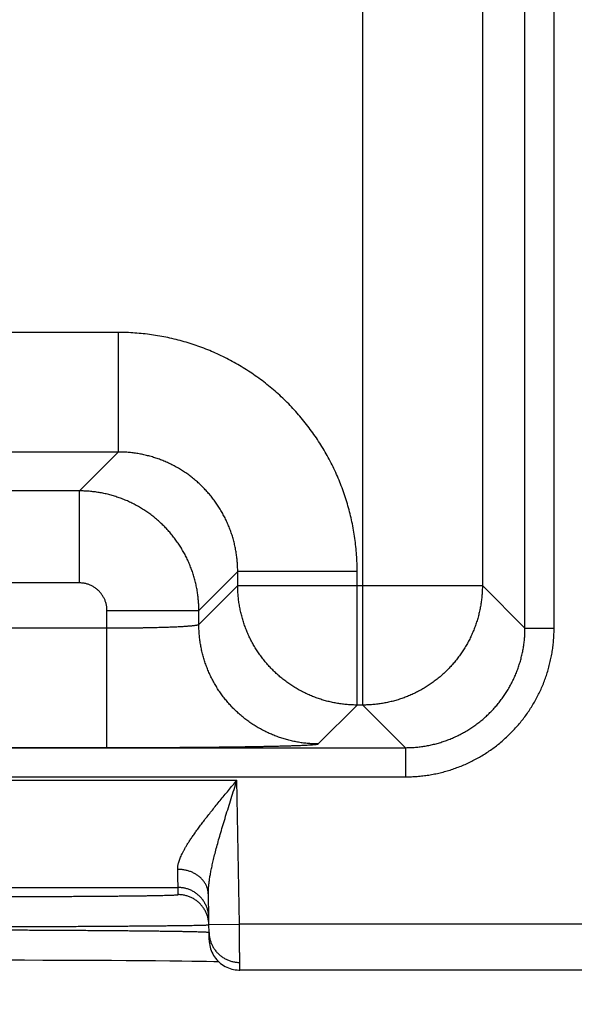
# Model space of a CAD drawing. Header units: inches. Extents: x 0 to 34, y 0 to 22.
# Tile 94 of 112: x 25.557 to 25.919, y 13.934 to 14.576. Entities that reach past the tile are written whole.
import ezdxf

# ---------------------------------------------------------------- set-up
doc = ezdxf.new("R2010")
doc.units = ezdxf.units.IN
doc.header["$LTSCALE"] = 1.87
doc.header["$MEASUREMENT"] = 0
doc.layers.get('0').update_dxf_attribs({"linetype": 'CONTINUOUS'})
doc.layers.add('DIMENSIONS', color=7, linetype='CONTINUOUS')
doc.styles.get("Standard").update_dxf_attribs({"font": 'txt', "width": 0.8})
doc.dimstyles.new('DIMSTYLE_1', dxfattribs={"dimtxt": 0.125, "dimasz": 0.18, "dimexe": 0.18, "dimexo": 0.0625, "dimgap": 0.09, "dimtad": 0, "dimtih": 1, "dimtoh": 1, "dimdec": 3, "dimzin": 4, "dimdsep": 46, "dimtxsty": 'STANDARD', "dimblk": '_FILLED', "dimblk1": '_FILLED', "dimblk2": '_FILLED', "dimcen": 0.09, "dimadec": 0, "dimazin": 0, "dimtp": 0.01, "dimtm": 0.01, "dimtfac": 1, "dimtdec": 3, "dimtofl": 0, "dimtmove": 0, "dimatfit": 3, "dimldrblk": '_FILLED', "dimfxl": 1, "dimtolj": 1, "dimtzin": 4, "dimarcsym": 0})

# ---------------------------------------------------------------- blocks, each defined once
blk = doc.blocks.new('_FILLED')
at = {"color": 0, "linetype": 'BYBLOCK'}
blk.add_solid([(0, 0), (-1, 0.1736), (-1, -0.1736)], dxfattribs=at)
blk = doc.blocks.new('*D9')
at = {"layer": 'DIMENSIONS', "color": 2, "linetype": 'CONTINUOUS'}
for p, q in [((26.97915, 14.83665), (26.97915, 15.19665)), ((25.41162, 14.83665), (27.10415, 14.83665)), ((26.18678, 13.95641), (27.10415, 13.95641)), ((26.97915, 13.95641), (26.97915, 13.59641))]:
    blk.add_line(p, q, dxfattribs=at)
at = {"layer": 'DIMENSIONS', "color": 2, "linetype": 'CONTINUOUS', "xscale": 0.18, "yscale": 0.18, "zscale": 0.18}
for p, rotation in [((26.97915, 14.83665), 270), ((26.97915, 13.95641), 90)]:
    blk.add_blockref('_FILLED', p, dxfattribs=dict(at, rotation=rotation))
at = {"layer": 'DIMENSIONS', "color": 2, "linetype": 'CONTINUOUS', "width": 0.8}
for s, p in [('[', (26.89165, 14.33921)), (']', (27.49165, 14.33921)), ('.880', (26.36665, 14.33921)), ('22.36', (26.99165, 14.33921))]:
    blk.add_text(s, height=0.125, dxfattribs=at).set_placement(p)
blk = doc.blocks.new('*D10')
at = {"layer": 'DIMENSIONS', "color": 2, "linetype": 'CONTINUOUS'}
for p, q in [((25.29644, 15.99165), (27.85415, 15.99165)), ((27.72915, 15.99165), (27.72915, 15.42926)), ((27.72915, 13.95641), (27.72915, 15.17926)), ((26.15003, 13.95641), (27.85415, 13.95641))]:
    blk.add_line(p, q, dxfattribs=at)
at = {"layer": 'DIMENSIONS', "color": 2, "linetype": 'CONTINUOUS', "xscale": 0.18, "yscale": 0.18, "zscale": 0.18}
for p, rotation in [((27.72915, 15.99165), 90), ((27.72915, 13.95641), 270)]:
    blk.add_blockref('_FILLED', p, dxfattribs=dict(at, rotation=rotation))
at = {"layer": 'DIMENSIONS', "color": 2, "linetype": 'CONTINUOUS', "width": 0.8}
for s, p in [('[', (27.74165, 15.24176)), (']', (28.24165, 15.24176)), ('2.035', (27.11665, 15.24176)), ('51.7', (27.84165, 15.24176))]:
    blk.add_text(s, height=0.125, dxfattribs=at).set_placement(p)

msp = doc.modelspace()

# ---------------------------------------------------------------- linework, layer by layer
at = {"color": 7, "linetype": 'CONTINUOUS'}
for p, q in [((25.78131, 14.12929), (25.78131, 17.25201)), ((25.88712, 14.17946), (25.88712, 17.20184)), ((25.90613, 14.17946), (25.90613, 17.20184)), ((25.8593, 17.17403), (25.8593, 14.20727)), ((25.6216, 14.37228), (25.47129, 14.37228)), ((25.6216, 14.37228), (25.6216, 14.29429)), ((25.6216, 14.29429), (25.47129, 14.29429)), ((25.6216, 14.29429), (25.59623, 14.26892)), ((25.59623, 14.26892), (25.49666, 14.26892)), ((25.59623, 14.20893), (25.59623, 14.26892)), ((25.69959, 14.21631), (25.67422, 14.19094)), ((25.77758, 14.21631), (25.69959, 14.21631)), ((25.69959, 14.20728), (25.69959, 14.21631)), ((25.77758, 14.12929), (25.77758, 14.21631)), ((25.59623, 14.20893), (25.49666, 14.20893)), ((25.67422, 14.18191), (25.69959, 14.20728)), ((25.69959, 14.20728), (25.8593, 14.20728)), ((25.8593, 14.20727), (25.88712, 14.17946)), ((25.61423, 14.19094), (25.67422, 14.19094)), ((25.61423, 14.10156), (25.61423, 14.19094)), ((25.67422, 14.18191), (25.67422, 14.19094)), ((25.47866, 14.17955), (25.61423, 14.17955)), ((25.88712, 14.17946), (25.90613, 14.17946)), ((25.75221, 14.10392), (25.77758, 14.12929)), ((25.78132, 14.12929), (25.77758, 14.12929)), ((25.78132, 14.12929), (25.80914, 14.10148)), ((18.41877, 14.10148), (25.80914, 14.10148)), ((25.47866, 14.10156), (25.61423, 14.10156)), ((25.80914, 14.10148), (25.80914, 14.08246)), ((18.41877, 14.08246), (25.80914, 14.08246)), ((25.02177, 14.0803), (25.69912, 14.0803)), ((25.70076, 13.98641), (25.69912, 14.0803)), ((25.06021, 14.01031), (25.66068, 14.01031)), ((25.66077, 14.00563), (25.66068, 14.01031)), ((25.68094, 13.97606), (25.68042, 14.00582)), ((25.68076, 13.98606), (25.70076, 13.98641)), ((25.98446, 13.98641), (25.70076, 13.98641)), ((25.54813, 13.96306), (25.56037, 13.96303)), ((25.56037, 13.96303), (25.5724, 13.963)), ((25.5724, 13.963), (25.58416, 13.96296)), ((25.58416, 13.96296), (25.59559, 13.96292)), ((25.59559, 13.96292), (25.60666, 13.96287)), ((25.60666, 13.96287), (25.61727, 13.96281)), ((25.61727, 13.96281), (25.62681, 13.96275)), ((25.62681, 13.96275), (25.63515, 13.96269)), ((25.63515, 13.96269), (25.64593, 13.9626)), ((25.64593, 13.9626), (25.65521, 13.96251)), ((25.65521, 13.96251), (25.66307, 13.96242)), ((25.66307, 13.96242), (25.66954, 13.96234)), ((25.66954, 13.96234), (25.6748, 13.96227)), ((25.6748, 13.96227), (25.67918, 13.9622)), ((25.67918, 13.9622), (25.68399, 13.96211)), ((25.68399, 13.96211), (25.68703, 13.96205)), ((25.98446, 13.95641), (25.70093, 13.95641))]:
    msp.add_line(p, q, dxfattribs=at)
msp.add_lwpolyline([(25.68094, 13.97606), (25.68099, 13.97489), (25.68111, 13.97373), (25.68131, 13.97257), (25.68156, 13.97143), (25.68189, 13.97031), (25.68228, 13.9692), (25.68273, 13.96812), (25.68325, 13.96707), (25.68383, 13.96605), (25.68446, 13.96507), (25.68515, 13.96412), (25.6859, 13.96322), (25.6867, 13.96236), (25.68755, 13.96155), (25.68844, 13.9608), (25.68937, 13.96009), (25.69035, 13.95944), (25.69136, 13.95885), (25.6924, 13.95832), (25.69348, 13.95785), (25.69458, 13.95745), (25.6957, 13.95711), (25.69684, 13.95684), (25.69799, 13.95663), (25.69915, 13.95649), (25.70032, 13.95642), (25.70093, 13.95641)], dxfattribs=at)
for points, knots in [([(25.77758, 14.21631), (25.77758, 14.21812), (25.77751, 14.22174), (25.77723, 14.22717), (25.77676, 14.23259), (25.7761, 14.238), (25.77524, 14.24338), (25.77421, 14.24872), (25.77298, 14.25403), (25.77157, 14.25929), (25.76998, 14.2645), (25.76821, 14.26965), (25.76626, 14.27474), (25.76413, 14.27975), (25.76183, 14.28469), (25.75936, 14.28954), (25.75672, 14.2943), (25.75391, 14.29897), (25.75095, 14.30354), (25.74782, 14.308), (25.74454, 14.31235), (25.74112, 14.31658), (25.73754, 14.32069), (25.73383, 14.32468), (25.72998, 14.32853), (25.726, 14.33224), (25.72189, 14.33582), (25.71765, 14.33924), (25.7133, 14.34252), (25.70884, 14.34565), (25.70427, 14.34861), (25.69961, 14.35142), (25.69484, 14.35406), (25.68999, 14.35653), (25.68505, 14.35883), (25.68004, 14.36096), (25.67495, 14.36291), (25.6698, 14.36468), (25.66459, 14.36627), (25.65933, 14.36768), (25.65402, 14.36891), (25.64868, 14.36995), (25.6433, 14.3708), (25.63789, 14.37146), (25.63247, 14.37193), (25.62704, 14.37222), (25.62341, 14.37228), (25.6216, 14.37228)], [0, 0, 0, 0, 0.022161, 0.044356, 0.066574, 0.088801, 0.111028, 0.133246, 0.155464, 0.177691, 0.199926, 0.222163, 0.244394, 0.266622, 0.288847, 0.311071, 0.333295, 0.35552, 0.377746, 0.399972, 0.422198, 0.444423, 0.466649, 0.488874, 0.511099, 0.533323, 0.555548, 0.577774, 0.6, 0.622226, 0.644452, 0.666678, 0.688903, 0.711128, 0.733352, 0.755576, 0.777805, 0.800041, 0.822277, 0.844507, 0.866729, 0.888953, 0.911185, 0.933417, 0.955638, 0.977836, 1, 1, 1, 1]), ([(25.69959, 14.21631), (25.69959, 14.21738), (25.69955, 14.21953), (25.69935, 14.22275), (25.69902, 14.22596), (25.69855, 14.22915), (25.69796, 14.23232), (25.69723, 14.23546), (25.69638, 14.23857), (25.69539, 14.24164), (25.69428, 14.24467), (25.69305, 14.24765), (25.69169, 14.25058), (25.69022, 14.25344), (25.68863, 14.25625), (25.68692, 14.25898), (25.6851, 14.26164), (25.68318, 14.26423), (25.68114, 14.26673), (25.67901, 14.26915), (25.67678, 14.27147), (25.67445, 14.27371), (25.67204, 14.27584), (25.66954, 14.27787), (25.66695, 14.2798), (25.66429, 14.28162), (25.66155, 14.28332), (25.65875, 14.28492), (25.65588, 14.28639), (25.65296, 14.28775), (25.64998, 14.28898), (25.64695, 14.29009), (25.64388, 14.29108), (25.64077, 14.29193), (25.63762, 14.29266), (25.63445, 14.29325), (25.63126, 14.29372), (25.62805, 14.29405), (25.62483, 14.29425), (25.62268, 14.29429), (25.6216, 14.29429)], [0, 0, 0, 0, 0.026326, 0.05265, 0.078971, 0.105291, 0.131612, 0.157932, 0.18425, 0.210565, 0.236878, 0.263188, 0.289496, 0.315803, 0.34211, 0.368417, 0.394724, 0.421029, 0.447334, 0.473639, 0.499944, 0.526249, 0.552554, 0.578861, 0.605169, 0.631478, 0.657787, 0.684098, 0.71041, 0.736723, 0.763038, 0.789358, 0.815684, 0.842013, 0.868345, 0.894675, 0.921003, 0.947332, 0.973663, 1, 1, 1, 1]), ([(25.67422, 14.19094), (25.67422, 14.19201), (25.67418, 14.19416), (25.67397, 14.19738), (25.67364, 14.20059), (25.67318, 14.20378), (25.67258, 14.20695), (25.67185, 14.21009), (25.67099, 14.2132), (25.67001, 14.21627), (25.6689, 14.2193), (25.66766, 14.22228), (25.6663, 14.22521), (25.66483, 14.22807), (25.66324, 14.23087), (25.66153, 14.23361), (25.65971, 14.23627), (25.65779, 14.23885), (25.65575, 14.24135), (25.65362, 14.24377), (25.65139, 14.24609), (25.64906, 14.24832), (25.64665, 14.25046), (25.64414, 14.25249), (25.64156, 14.25442), (25.6389, 14.25624), (25.63616, 14.25795), (25.63335, 14.25954), (25.63049, 14.26102), (25.62756, 14.26237), (25.62458, 14.26361), (25.62155, 14.26472), (25.61848, 14.2657), (25.61537, 14.26656), (25.61223, 14.26728), (25.60906, 14.26788), (25.60587, 14.26835), (25.60267, 14.26868), (25.59945, 14.26888), (25.59731, 14.26892), (25.59623, 14.26892)], [0, 0, 0, 0, 0.02633, 0.052658, 0.078985, 0.10531, 0.131635, 0.157961, 0.184286, 0.210609, 0.236933, 0.26326, 0.289587, 0.315904, 0.342203, 0.368494, 0.394785, 0.42108, 0.447383, 0.473692, 0.500001, 0.526307, 0.552615, 0.578933, 0.605258, 0.631584, 0.657907, 0.684231, 0.710561, 0.736892, 0.763218, 0.789538, 0.815859, 0.842182, 0.868502, 0.894809, 0.921107, 0.947401, 0.973698, 1, 1, 1, 1]), ([(25.61423, 14.19094), (25.61423, 14.19128), (25.61421, 14.19197), (25.61412, 14.19301), (25.61397, 14.19404), (25.61376, 14.19507), (25.61349, 14.19608), (25.61316, 14.19708), (25.61277, 14.19806), (25.61233, 14.19901), (25.61183, 14.19993), (25.61128, 14.20082), (25.61068, 14.20168), (25.61003, 14.20251), (25.60933, 14.20329), (25.60859, 14.20403), (25.60781, 14.20473), (25.60698, 14.20538), (25.60613, 14.20598), (25.60523, 14.20653), (25.60431, 14.20703), (25.60336, 14.20747), (25.60238, 14.20786), (25.60138, 14.20819), (25.60037, 14.20846), (25.59934, 14.20867), (25.59831, 14.20882), (25.59727, 14.20891), (25.59658, 14.20893), (25.59623, 14.20893)], [0, 0, 0, 0, 0.036617, 0.073427, 0.110383, 0.147443, 0.184567, 0.221713, 0.258844, 0.295937, 0.333007, 0.370073, 0.407151, 0.444244, 0.481347, 0.518455, 0.555564, 0.592666, 0.629753, 0.666826, 0.703904, 0.741008, 0.778157, 0.815328, 0.852478, 0.889563, 0.92654, 0.963368, 1, 1, 1, 1]), ([(25.77758, 14.12929), (25.7765, 14.12929), (25.77435, 14.12934), (25.77114, 14.12954), (25.76793, 14.12987), (25.76474, 14.13034), (25.76157, 14.13094), (25.75843, 14.13166), (25.75532, 14.13252), (25.75225, 14.1335), (25.74922, 14.13461), (25.74625, 14.13585), (25.74332, 14.13721), (25.74045, 14.13868), (25.73765, 14.14028), (25.73492, 14.14198), (25.73225, 14.1438), (25.72967, 14.14573), (25.72717, 14.14776), (25.72475, 14.1499), (25.72242, 14.15213), (25.72019, 14.15446), (25.71806, 14.15687), (25.71602, 14.15938), (25.7141, 14.16196), (25.71228, 14.16462), (25.71057, 14.16736), (25.70898, 14.17016), (25.7075, 14.17303), (25.70614, 14.17595), (25.70491, 14.17893), (25.7038, 14.18196), (25.70282, 14.18503), (25.70196, 14.18814), (25.70123, 14.19128), (25.70063, 14.19445), (25.70017, 14.19764), (25.69984, 14.20084), (25.69964, 14.20406), (25.69959, 14.20621), (25.69959, 14.20728)], [0, 0, 0, 0, 0.026315, 0.05263, 0.078945, 0.105261, 0.131577, 0.157893, 0.184209, 0.210526, 0.236843, 0.263161, 0.289478, 0.315796, 0.342114, 0.368432, 0.39475, 0.421068, 0.447387, 0.473705, 0.500023, 0.526342, 0.55266, 0.578978, 0.605297, 0.631615, 0.657932, 0.68425, 0.710567, 0.736885, 0.763203, 0.789519, 0.815835, 0.842151, 0.868467, 0.894785, 0.921098, 0.947404, 0.973703, 1, 1, 1, 1]), ([(25.8593, 14.20727), (25.8593, 14.2062), (25.85926, 14.20405), (25.85906, 14.20084), (25.85872, 14.19763), (25.85826, 14.19444), (25.85766, 14.19128), (25.85693, 14.18813), (25.85608, 14.18503), (25.85509, 14.18196), (25.85398, 14.17893), (25.85275, 14.17595), (25.85139, 14.17302), (25.84992, 14.17016), (25.84832, 14.16735), (25.84662, 14.16462), (25.8448, 14.16196), (25.84287, 14.15937), (25.84084, 14.15687), (25.8387, 14.15445), (25.83647, 14.15212), (25.83414, 14.14989), (25.83172, 14.14776), (25.82922, 14.14573), (25.82664, 14.1438), (25.82397, 14.14198), (25.82124, 14.14027), (25.81844, 14.13868), (25.81557, 14.1372), (25.81264, 14.13585), (25.80966, 14.13461), (25.80664, 14.1335), (25.80357, 14.13252), (25.80046, 14.13166), (25.79732, 14.13093), (25.79415, 14.13034), (25.79096, 14.12987), (25.78775, 14.12954), (25.78454, 14.12934), (25.78239, 14.12929), (25.78132, 14.12929)], [0, 0, 0, 0, 0.026269, 0.052576, 0.078888, 0.105203, 0.131521, 0.15784, 0.18416, 0.21048, 0.236801, 0.263121, 0.289442, 0.315763, 0.342084, 0.368405, 0.394727, 0.421048, 0.44737, 0.473692, 0.500013, 0.526335, 0.552657, 0.578978, 0.6053, 0.631621, 0.657943, 0.684264, 0.710584, 0.736906, 0.763226, 0.789546, 0.815866, 0.842185, 0.868507, 0.894829, 0.921146, 0.947452, 0.973746, 1, 1, 1, 1]), ([(25.61423, 14.17955), (25.61512, 14.17955), (25.61689, 14.17955), (25.61954, 14.17955), (25.62219, 14.17957), (25.62481, 14.17958), (25.62742, 14.1796), (25.63, 14.17963), (25.63255, 14.17966), (25.63507, 14.17969), (25.63754, 14.17973), (25.63997, 14.17978), (25.64234, 14.17983), (25.64466, 14.17988), (25.64693, 14.17993), (25.64912, 14.17999), (25.65125, 14.18006), (25.65331, 14.18013), (25.65529, 14.1802), (25.65719, 14.18027), (25.659, 14.18035), (25.66073, 14.18043), (25.66236, 14.18051), (25.6639, 14.1806), (25.66534, 14.18069), (25.66668, 14.18078), (25.66792, 14.18088), (25.66905, 14.18097), (25.67008, 14.18107), (25.67099, 14.18117), (25.67179, 14.18127), (25.67248, 14.18137), (25.67306, 14.18148), (25.67351, 14.18158), (25.67386, 14.18168), (25.67409, 14.18178), (25.6742, 14.18187), (25.67422, 14.18191)], [0, 0, 0, 0, 0.044232, 0.088379, 0.132351, 0.176063, 0.219431, 0.262369, 0.304793, 0.34662, 0.387767, 0.428152, 0.467698, 0.506326, 0.543961, 0.580529, 0.615958, 0.650179, 0.683124, 0.714728, 0.744929, 0.77367, 0.800892, 0.826542, 0.850571, 0.872933, 0.893583, 0.912482, 0.929595, 0.94489, 0.958341, 0.969924, 0.979626, 0.987442, 0.993383, 0.997502, 1, 1, 1, 1]), ([(25.75221, 14.10392), (25.75113, 14.10392), (25.74899, 14.10397), (25.74577, 14.10417), (25.74256, 14.1045), (25.73937, 14.10497), (25.7362, 14.10557), (25.73306, 14.10629), (25.72995, 14.10715), (25.72688, 14.10813), (25.72386, 14.10925), (25.72088, 14.11048), (25.71795, 14.11184), (25.71509, 14.11331), (25.71228, 14.11491), (25.70955, 14.11661), (25.70689, 14.11843), (25.7043, 14.12036), (25.7018, 14.12239), (25.69938, 14.12453), (25.69706, 14.12676), (25.69482, 14.12909), (25.69269, 14.1315), (25.69066, 14.13401), (25.68873, 14.13659), (25.68691, 14.13925), (25.6852, 14.14199), (25.68361, 14.14479), (25.68213, 14.14766), (25.68078, 14.15058), (25.67954, 14.15356), (25.67843, 14.15659), (25.67745, 14.15966), (25.67659, 14.16277), (25.67586, 14.16591), (25.67527, 14.16907), (25.6748, 14.17226), (25.67447, 14.17547), (25.67427, 14.17869), (25.67422, 14.18084), (25.67422, 14.18191)], [0, 0, 0, 0, 0.026313, 0.052627, 0.078941, 0.105256, 0.131571, 0.157886, 0.184201, 0.210517, 0.236833, 0.263149, 0.289465, 0.315782, 0.342098, 0.368415, 0.394732, 0.421049, 0.447367, 0.473684, 0.500001, 0.526318, 0.552636, 0.578953, 0.60527, 0.631587, 0.657904, 0.68422, 0.710537, 0.736853, 0.763169, 0.789485, 0.8158, 0.842115, 0.86843, 0.894745, 0.921059, 0.947373, 0.973687, 1, 1, 1, 1]), ([(25.80914, 14.10148), (25.81021, 14.10148), (25.81236, 14.10152), (25.81558, 14.10172), (25.81879, 14.10205), (25.82198, 14.10252), (25.82515, 14.10311), (25.82829, 14.10384), (25.8314, 14.1047), (25.83447, 14.10568), (25.8375, 14.10679), (25.84048, 14.10802), (25.84341, 14.10938), (25.84627, 14.11086), (25.84908, 14.11245), (25.85181, 14.11416), (25.85447, 14.11597), (25.85706, 14.1179), (25.85956, 14.11993), (25.86197, 14.12207), (25.8643, 14.1243), (25.86653, 14.12662), (25.86866, 14.12904), (25.87069, 14.13154), (25.87262, 14.13412), (25.87444, 14.13678), (25.87615, 14.13951), (25.87774, 14.14232), (25.87921, 14.14518), (25.88057, 14.14811), (25.8818, 14.15109), (25.88291, 14.15412), (25.8839, 14.15719), (25.88476, 14.1603), (25.88548, 14.16344), (25.88608, 14.16661), (25.88654, 14.1698), (25.88688, 14.17301), (25.88708, 14.17623), (25.88712, 14.17838), (25.88712, 14.17946)], [0, 0, 0, 0, 0.026322, 0.052641, 0.078959, 0.105278, 0.131601, 0.157928, 0.184252, 0.210574, 0.236899, 0.263224, 0.289544, 0.315858, 0.342172, 0.368487, 0.394797, 0.4211, 0.4474, 0.473701, 0.500002, 0.5263, 0.552593, 0.578887, 0.605183, 0.631489, 0.657799, 0.684108, 0.710417, 0.736734, 0.763059, 0.789386, 0.815711, 0.842038, 0.868367, 0.894695, 0.92102, 0.947345, 0.973672, 1, 1, 1, 1]), ([(25.80914, 14.08246), (25.81041, 14.08246), (25.81294, 14.08251), (25.81675, 14.08274), (25.82054, 14.08311), (25.82431, 14.08363), (25.82806, 14.0843), (25.83178, 14.08512), (25.83547, 14.08608), (25.83912, 14.08718), (25.84272, 14.08843), (25.84627, 14.08982), (25.84976, 14.09135), (25.85319, 14.09301), (25.85655, 14.09481), (25.85983, 14.09673), (25.86304, 14.09879), (25.86617, 14.10096), (25.8692, 14.10326), (25.87215, 14.10568), (25.875, 14.10821), (25.87774, 14.11085), (25.88038, 14.1136), (25.88291, 14.11644), (25.88533, 14.11939), (25.88763, 14.12243), (25.88981, 14.12555), (25.89186, 14.12876), (25.89379, 14.13205), (25.89558, 14.13541), (25.89725, 14.13883), (25.89877, 14.14233), (25.90016, 14.14587), (25.90141, 14.14948), (25.90252, 14.15312), (25.90348, 14.15681), (25.90429, 14.16053), (25.90496, 14.16428), (25.90549, 14.16805), (25.90586, 14.17185), (25.90608, 14.17565), (25.90613, 14.17819), (25.90613, 14.17946)], [0, 0, 0, 0, 0.024965, 0.049956, 0.074961, 0.099969, 0.124969, 0.149963, 0.174958, 0.199958, 0.224968, 0.249986, 0.275, 0.299999, 0.32499, 0.349989, 0.374995, 0.399997, 0.424993, 0.449989, 0.474988, 0.499988, 0.524986, 0.549983, 0.574978, 0.599974, 0.624974, 0.649975, 0.674972, 0.699965, 0.724965, 0.749979, 0.774997, 0.800006, 0.825006, 0.85, 0.874994, 0.899995, 0.925003, 0.950013, 0.975015, 1, 1, 1, 1]), ([(25.61423, 14.10156), (25.61589, 14.10156), (25.6192, 14.10156), (25.62416, 14.10156), (25.62912, 14.10157), (25.63407, 14.10158), (25.63898, 14.1016), (25.64387, 14.10161), (25.64871, 14.10163), (25.65351, 14.10166), (25.65827, 14.10168), (25.66296, 14.10171), (25.66759, 14.10174), (25.67215, 14.10178), (25.67663, 14.10182), (25.68103, 14.10186), (25.68535, 14.1019), (25.68957, 14.10195), (25.6937, 14.102), (25.69772, 14.10205), (25.70163, 14.1021), (25.70543, 14.10216), (25.70911, 14.10222), (25.71266, 14.10228), (25.71609, 14.10234), (25.71938, 14.10241), (25.72254, 14.10247), (25.72555, 14.10254), (25.72842, 14.10261), (25.73114, 14.10269), (25.73371, 14.10276), (25.73612, 14.10284), (25.73838, 14.10291), (25.74047, 14.10299), (25.74239, 14.10307), (25.74415, 14.10315), (25.74574, 14.10323), (25.74716, 14.10332), (25.74841, 14.1034), (25.74947, 14.10348), (25.75037, 14.10357), (25.75108, 14.10365), (25.75162, 14.10373), (25.75197, 14.10382), (25.75216, 14.10388), (25.75221, 14.10392)], [0, 0, 0, 0, 0.035977, 0.071975, 0.107921, 0.143744, 0.179376, 0.214763, 0.249874, 0.284676, 0.319114, 0.353132, 0.386681, 0.419721, 0.452213, 0.484116, 0.515391, 0.545996, 0.575888, 0.605026, 0.633377, 0.660905, 0.687572, 0.713339, 0.73817, 0.762041, 0.784923, 0.806782, 0.827586, 0.847306, 0.865922, 0.883412, 0.89975, 0.914912, 0.928879, 0.941638, 0.953174, 0.963469, 0.972505, 0.980274, 0.986769, 0.991984, 0.995917, 0.998574, 1, 1, 1, 1]), ([(25.66042, 14.0221), (25.66041, 14.02241), (25.66043, 14.02306), (25.66052, 14.02406), (25.6607, 14.02512), (25.66096, 14.02625), (25.66132, 14.02745), (25.66176, 14.02873), (25.66231, 14.0301), (25.66296, 14.03156), (25.66371, 14.03312), (25.66459, 14.03478), (25.66559, 14.03655), (25.66671, 14.03843), (25.66797, 14.04042), (25.66937, 14.04254), (25.67091, 14.04479), (25.67259, 14.04716), (25.67441, 14.04965), (25.67638, 14.05228), (25.67848, 14.05502), (25.68073, 14.05789), (25.68309, 14.06086), (25.68557, 14.06394), (25.68816, 14.0671), (25.69082, 14.07033), (25.69355, 14.07362), (25.69632, 14.07695), (25.69818, 14.07919), (25.69912, 14.0803)], [0, 0, 0, 0, 0.013236, 0.027352, 0.042505, 0.058846, 0.076525, 0.09569, 0.116482, 0.139034, 0.16349, 0.189989, 0.218657, 0.249614, 0.282978, 0.318846, 0.35729, 0.398371, 0.442119, 0.488511, 0.537504, 0.589001, 0.642842, 0.698842, 0.756713, 0.816111, 0.876686, 0.938097, 1, 1, 1, 1]), ([(25.68042, 14.00582), (25.68041, 14.00638), (25.68041, 14.00754), (25.6805, 14.00938), (25.68066, 14.01142), (25.68092, 14.01366), (25.68127, 14.01614), (25.68173, 14.01886), (25.68231, 14.02186), (25.68301, 14.02514), (25.68384, 14.02873), (25.68481, 14.03263), (25.68592, 14.03685), (25.68718, 14.04139), (25.68857, 14.04625), (25.69009, 14.0514), (25.69174, 14.05683), (25.69349, 14.06248), (25.69532, 14.06832), (25.6972, 14.07428), (25.69848, 14.07829), (25.69912, 14.0803)], [0, 0, 0, 0, 0.021607, 0.04545, 0.071829, 0.101043, 0.133409, 0.169229, 0.208763, 0.252275, 0.299988, 0.352112, 0.408756, 0.469966, 0.53563, 0.605543, 0.679319, 0.756437, 0.836125, 0.91757, 1, 1, 1, 1]), ([(25.66068, 14.01031), (25.66068, 14.01034), (25.66068, 14.01043), (25.66068, 14.01064), (25.66067, 14.01096), (25.66066, 14.01141), (25.66065, 14.01197), (25.66063, 14.01265), (25.66061, 14.01344), (25.66059, 14.01436), (25.66057, 14.01538), (25.66055, 14.01652), (25.66052, 14.01776), (25.66049, 14.01912), (25.66045, 14.02057), (25.66043, 14.02158), (25.66042, 14.0221)], [0, 0, 0, 0, 0.007236, 0.024644, 0.052201, 0.089863, 0.13757, 0.195244, 0.262784, 0.340076, 0.426986, 0.523364, 0.629046, 0.743852, 0.86758, 1, 1, 1, 1]), ([(25.68042, 14.00582), (25.68041, 14.00614), (25.68038, 14.00678), (25.68026, 14.00773), (25.68008, 14.00868), (25.67983, 14.00962), (25.67952, 14.01054), (25.67914, 14.01144), (25.67871, 14.01233), (25.67821, 14.01319), (25.67765, 14.01403), (25.67703, 14.01484), (25.67636, 14.01561), (25.67564, 14.01636), (25.67487, 14.01706), (25.67405, 14.01773), (25.67318, 14.01836), (25.67227, 14.01894), (25.67132, 14.01948), (25.67034, 14.01998), (25.66932, 14.02042), (25.66827, 14.02082), (25.6672, 14.02116), (25.6661, 14.02146), (25.66499, 14.0217), (25.66386, 14.02188), (25.66272, 14.02201), (25.66157, 14.02209), (25.6608, 14.0221), (25.66042, 14.0221)], [0, 0, 0, 0, 0.033592, 0.067234, 0.100974, 0.134859, 0.168934, 0.203241, 0.237817, 0.272694, 0.307901, 0.343461, 0.379392, 0.415706, 0.452411, 0.489508, 0.526993, 0.564859, 0.603092, 0.641674, 0.680584, 0.719796, 0.759282, 0.79901, 0.838945, 0.87905, 0.919288, 0.959618, 1, 1, 1, 1]), ([(25.51081, 14.00432), (25.51256, 14.00432), (25.51605, 14.00432), (25.52128, 14.00432), (25.52649, 14.00433), (25.53169, 14.00433), (25.53686, 14.00434), (25.54199, 14.00435), (25.54709, 14.00436), (25.55214, 14.00437), (25.55714, 14.00438), (25.56209, 14.0044), (25.56698, 14.00441), (25.57179, 14.00443), (25.57653, 14.00445), (25.5812, 14.00447), (25.58577, 14.00449), (25.59025, 14.00452), (25.59464, 14.00454), (25.59893, 14.00457), (25.6031, 14.0046), (25.60717, 14.00463), (25.61112, 14.00466), (25.61494, 14.00469), (25.61864, 14.00472), (25.62221, 14.00475), (25.62564, 14.00479), (25.62893, 14.00482), (25.63208, 14.00486), (25.63508, 14.0049), (25.63793, 14.00493), (25.64063, 14.00497), (25.64316, 14.00501), (25.64554, 14.00505), (25.64775, 14.00509), (25.64979, 14.00514), (25.65167, 14.00518), (25.65337, 14.00522), (25.6549, 14.00526), (25.65626, 14.00531), (25.65743, 14.00535), (25.65843, 14.0054), (25.65925, 14.00544), (25.65988, 14.00549), (25.66036, 14.00552), (25.66059, 14.00557), (25.66077, 14.00559), (25.66077, 14.00563)], [0, 0, 0, 0, 0.034938, 0.069822, 0.104609, 0.139256, 0.17372, 0.207965, 0.241959, 0.275665, 0.309042, 0.342047, 0.374635, 0.40676, 0.438383, 0.469471, 0.499988, 0.529897, 0.55916, 0.587742, 0.615608, 0.642725, 0.669059, 0.694578, 0.71925, 0.743045, 0.765938, 0.787899, 0.808901, 0.828917, 0.847922, 0.865896, 0.882816, 0.89866, 0.913408, 0.927046, 0.939559, 0.950929, 0.961138, 0.970173, 0.978025, 0.984687, 0.990153, 0.994415, 0.997469, 0.999319, 1, 1, 1, 1]), ([(25.68068, 13.99066), (25.68068, 13.99104), (25.68064, 13.99181), (25.68052, 13.99295), (25.68034, 13.99409), (25.68009, 13.99521), (25.67977, 13.99632), (25.67939, 13.99741), (25.67896, 13.99847), (25.67846, 13.99951), (25.6779, 14.00051), (25.67728, 14.00149), (25.67661, 14.00242), (25.67589, 14.00332), (25.67512, 14.00417), (25.67429, 14.00498), (25.67343, 14.00574), (25.67252, 14.00644), (25.67157, 14.0071), (25.67059, 14.0077), (25.66957, 14.00824), (25.66853, 14.00872), (25.66746, 14.00914), (25.66636, 14.0095), (25.66525, 14.00979), (25.66412, 14.01002), (25.66298, 14.01019), (25.66184, 14.01029), (25.66107, 14.01031), (25.66068, 14.01031)], [0, 0, 0, 0, 0.037036, 0.074073, 0.111109, 0.148146, 0.185182, 0.222218, 0.259255, 0.296292, 0.333328, 0.370365, 0.407402, 0.444439, 0.481476, 0.518513, 0.55555, 0.592587, 0.629624, 0.666662, 0.703699, 0.740736, 0.777774, 0.814812, 0.851849, 0.888887, 0.925925, 0.962962, 1, 1, 1, 1]), ([(25.68076, 13.98606), (25.68075, 13.98642), (25.68072, 13.98716), (25.6806, 13.98827), (25.68042, 13.98941), (25.68017, 13.99053), (25.67985, 13.99164), (25.67948, 13.99273), (25.67904, 13.99379), (25.67854, 13.99483), (25.67798, 13.99584), (25.67736, 13.99681), (25.67669, 13.99774), (25.67597, 13.99864), (25.6752, 13.99949), (25.67438, 14.0003), (25.67351, 14.00106), (25.6726, 14.00176), (25.67165, 14.00242), (25.67067, 14.00302), (25.66965, 14.00356), (25.66861, 14.00404), (25.66754, 14.00446), (25.66644, 14.00482), (25.66533, 14.00511), (25.6642, 14.00534), (25.66306, 14.00551), (25.66192, 14.00561), (25.66115, 14.00563), (25.66077, 14.00563)], [0, 0, 0, 0, 0.034394, 0.071532, 0.10867, 0.145808, 0.182946, 0.220084, 0.257223, 0.294361, 0.331499, 0.368637, 0.405776, 0.442914, 0.480053, 0.517192, 0.55433, 0.591469, 0.628608, 0.665747, 0.702886, 0.740025, 0.777164, 0.814303, 0.851443, 0.888582, 0.925721, 0.962861, 1, 1, 1, 1]), ([(25.51081, 13.98467), (25.51275, 13.98467), (25.51662, 13.98468), (25.52241, 13.9847), (25.52819, 13.98471), (25.53396, 13.98473), (25.53969, 13.98474), (25.54539, 13.98476), (25.55105, 13.98478), (25.55666, 13.9848), (25.56222, 13.98482), (25.56772, 13.98484), (25.57315, 13.98486), (25.57851, 13.98489), (25.58379, 13.98491), (25.58899, 13.98494), (25.59409, 13.98496), (25.5991, 13.98499), (25.604, 13.98502), (25.60879, 13.98505), (25.61347, 13.98507), (25.61803, 13.9851), (25.62247, 13.98513), (25.62677, 13.98517), (25.63094, 13.9852), (25.63497, 13.98523), (25.63886, 13.98526), (25.64259, 13.98529), (25.64617, 13.98533), (25.6496, 13.98536), (25.65286, 13.98539), (25.65596, 13.98543), (25.65889, 13.98546), (25.66165, 13.9855), (25.66423, 13.98553), (25.66663, 13.98557), (25.66885, 13.9856), (25.67089, 13.98563), (25.67274, 13.98567), (25.6744, 13.9857), (25.67587, 13.98574), (25.67715, 13.98577), (25.67823, 13.98581), (25.67912, 13.98584), (25.6798, 13.98588), (25.68033, 13.98589), (25.68053, 13.98594), (25.68066, 13.98595)], [0, 0, 0, 0, 0.034185, 0.068322, 0.102374, 0.136301, 0.170067, 0.203635, 0.236968, 0.270025, 0.302769, 0.335161, 0.367158, 0.398722, 0.429814, 0.460405, 0.49046, 0.519943, 0.548817, 0.577049, 0.60461, 0.631467, 0.657587, 0.682938, 0.707492, 0.731222, 0.754102, 0.776107, 0.797209, 0.817383, 0.836603, 0.85485, 0.872102, 0.888338, 0.903537, 0.917684, 0.930763, 0.94276, 0.953657, 0.963441, 0.972101, 0.979627, 0.98601, 0.991243, 0.995322, 0.998241, 1, 1, 1, 1]), ([(25.70093, 13.95641), (25.70093, 13.95642), (25.70093, 13.95651), (25.70093, 13.95655), (25.70093, 13.95679), (25.70093, 13.95704), (25.70093, 13.95741), (25.70093, 13.95784), (25.70092, 13.95836), (25.70092, 13.95896), (25.70091, 13.95963), (25.70091, 13.96037), (25.70091, 13.96119), (25.7009, 13.96207), (25.70089, 13.96303), (25.70089, 13.96404), (25.70088, 13.96513), (25.70088, 13.96627), (25.70087, 13.96746), (25.70086, 13.96871), (25.70085, 13.97001), (25.70085, 13.97135), (25.70084, 13.97274), (25.70083, 13.97416), (25.70082, 13.97562), (25.70081, 13.97711), (25.7008, 13.97862), (25.7008, 13.98015), (25.70079, 13.9817), (25.70078, 13.98326), (25.70077, 13.98484), (25.70076, 13.98589), (25.70076, 13.98641)], [0, 0, 0, 0, 0.000641, 0.004341, 0.010803, 0.020009, 0.031929, 0.046531, 0.063777, 0.08362, 0.105992, 0.130826, 0.158056, 0.187616, 0.219444, 0.253465, 0.289567, 0.327633, 0.367566, 0.409267, 0.45261, 0.497455, 0.543681, 0.591179, 0.639812, 0.689418, 0.739852, 0.790996, 0.842726, 0.894901, 0.947374, 1, 1, 1, 1]), ([(25.51085, 13.98274), (25.51278, 13.98274), (25.51665, 13.98273), (25.52245, 13.98272), (25.52823, 13.9827), (25.53399, 13.98268), (25.53973, 13.98266), (25.54543, 13.98264), (25.55109, 13.98262), (25.55671, 13.9826), (25.56227, 13.98258), (25.56777, 13.98255), (25.57321, 13.98252), (25.57857, 13.9825), (25.58385, 13.98247), (25.58904, 13.98244), (25.59415, 13.9824), (25.59915, 13.98237), (25.60406, 13.98234), (25.60885, 13.9823), (25.61353, 13.98227), (25.61809, 13.98223), (25.62253, 13.98219), (25.62683, 13.98215), (25.631, 13.98211), (25.63503, 13.98207), (25.63892, 13.98203), (25.64266, 13.98199), (25.64624, 13.98195), (25.64967, 13.9819), (25.65293, 13.98186), (25.65603, 13.98182), (25.65896, 13.98177), (25.66172, 13.98173), (25.6643, 13.98168), (25.6667, 13.98164), (25.66892, 13.98159), (25.67096, 13.98155), (25.67281, 13.9815), (25.67447, 13.98145), (25.67594, 13.98141), (25.67722, 13.98136), (25.67831, 13.98132), (25.6792, 13.98127), (25.67988, 13.98122), (25.68041, 13.98119), (25.68062, 13.98114), (25.68075, 13.98113)], [0, 0, 0, 0, 0.034176, 0.068309, 0.102358, 0.136287, 0.170057, 0.203629, 0.236961, 0.270017, 0.302758, 0.335147, 0.36714, 0.398699, 0.429788, 0.460377, 0.49043, 0.51991, 0.548779, 0.577008, 0.604564, 0.631417, 0.657533, 0.682881, 0.707432, 0.731159, 0.754036, 0.776038, 0.797138, 0.817309, 0.836528, 0.854773, 0.872024, 0.888261, 0.903462, 0.91761, 0.93069, 0.942688, 0.953588, 0.963377, 0.972042, 0.979574, 0.985964, 0.991207, 0.995295, 0.998225, 1, 1, 1, 1]), ([(25.68085, 13.98099), (25.68086, 13.98064), (25.68089, 13.9799), (25.68101, 13.97879), (25.6812, 13.97765), (25.68144, 13.97653), (25.68176, 13.97542), (25.68214, 13.97434), (25.68258, 13.97327), (25.68307, 13.97223), (25.68363, 13.97123), (25.68425, 13.97025), (25.68492, 13.96932), (25.68564, 13.96842), (25.68642, 13.96757), (25.68724, 13.96676), (25.6881, 13.96601), (25.68901, 13.9653), (25.68996, 13.96464), (25.69094, 13.96405), (25.69196, 13.96351), (25.693, 13.96302), (25.69407, 13.9626), (25.69517, 13.96225), (25.69628, 13.96195), (25.69741, 13.96172), (25.69855, 13.96156), (25.6997, 13.96146), (25.70046, 13.96143), (25.70085, 13.96143)], [0, 0, 0, 0, 0.034076, 0.071226, 0.108376, 0.145526, 0.182676, 0.219826, 0.256976, 0.294126, 0.331277, 0.368427, 0.405578, 0.442728, 0.479879, 0.51703, 0.554181, 0.591332, 0.628483, 0.665634, 0.702786, 0.739937, 0.777089, 0.814241, 0.851392, 0.888544, 0.925696, 0.962848, 1, 1, 1, 1])]:
    msp.add_open_spline(points, degree=3, knots=knots, dxfattribs=at)
for points in [[(25.68066, 13.98595), (25.68071, 13.98595), (25.68076, 13.98594), (25.68076, 13.98598)], [(25.68076, 13.98598), (25.68076, 13.98601), (25.68076, 13.98604), (25.68076, 13.98606)], [(25.68075, 13.98113), (25.6808, 13.98113), (25.68085, 13.98112), (25.68085, 13.98108)]]:
    msp.add_open_spline(points, degree=3, dxfattribs=at)

# ---------------------------------------------------------------- dimensions: what is measured, and where the dimension line sits
at = {"layer": 'DIMENSIONS', "color": 2, "linetype": 'CONTINUOUS'}
for base, p1, p2, picture, middle in [((27.72915, 15.99165), (26.15003, 13.95641), (25.29644, 15.99165), '*D10', (27.72915, 15.30426)), ((26.97915, 14.83665), (26.18678, 13.95641), (25.41162, 14.83665), '*D9', (26.97915, 14.40171))]:
    dim = msp.add_linear_dim(base=base, p1=p1, p2=p2, angle=90, dimstyle='DIMSTYLE_1', dxfattribs=at)
    dim.commit()
    dim.dimension.update_dxf_attribs({"geometry": picture, "text_midpoint": middle, "dimtype": 160})

doc.saveas('drawing.dxf')
